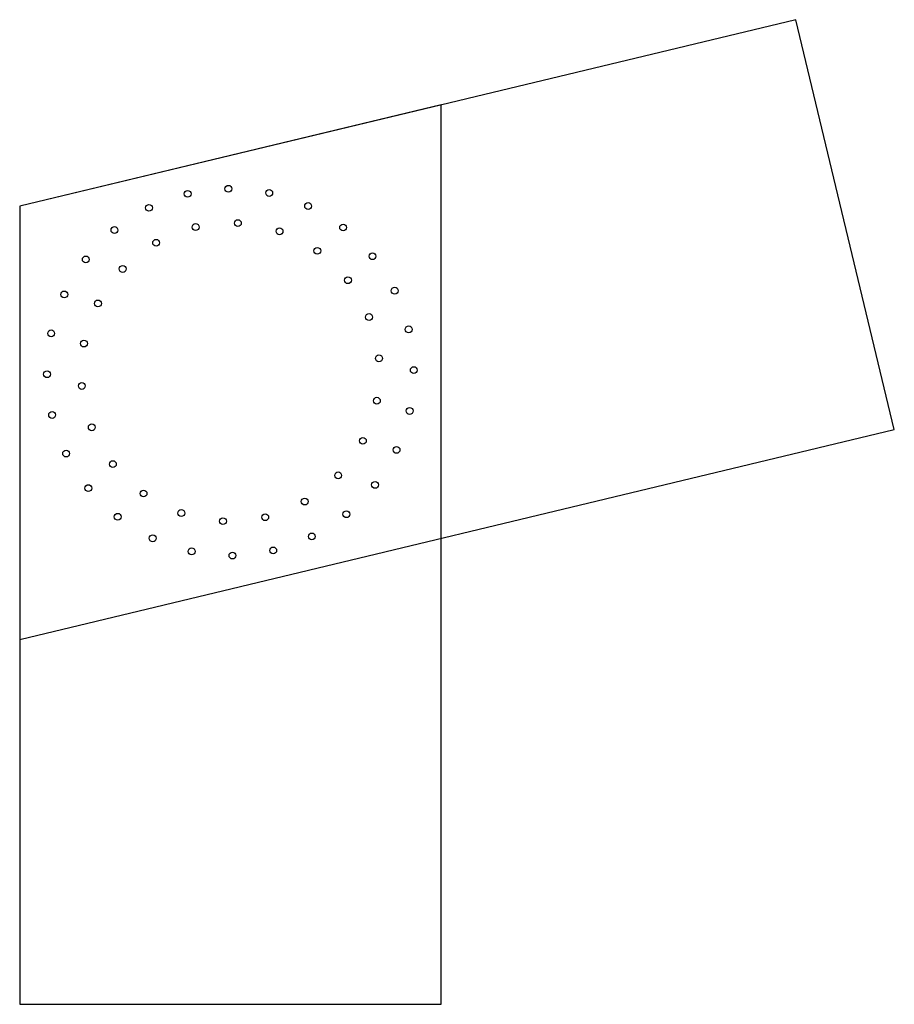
# Model space of a CAD drawing. Header units: millimetres. Extents: x -740 to 2331, y -2220 to 1238.
import ezdxf

# ---------------------------------------------------------------- set-up
doc = ezdxf.new("R2010")
doc.units = ezdxf.units.MM
for name, color, linetype in [('TN_DOWELS', 30, 'CONTINUOUS'), ('TN_HOLES', 1, 'CONTINUOUS'), ('TN_MEMBER_M1', 40, 'CONTINUOUS'), ('TN_MEMBER_M2', 40, 'CONTINUOUS')]:
    doc.layers.add(name, color=color, linetype=linetype)

msp = doc.modelspace()

# ---------------------------------------------------------------- linework, layer by layer
at = {"layer": 'TN_DOWELS'}
for centre in [(-150.338814, 626.206229), (-7.225512, 643.959465), (136.250109, 629.421884), (-285.913501, 577.052398), (272.893579, 583.322462), (-122.309202, 509.52572), (26.195164, 523.344832), (395.853027, 507.972816), (-407.151291, 498.96275), (172.577354, 494.765659), (-260.904804, 454.427864), (304.978352, 426.103514), (498.96275, 407.151291), (-507.972816, 395.853027), (-378.36345, 362.514965), (412.671819, 322.920997), (-583.322462, 272.893579), (577.052398, 285.913501), (-465.16934, 241.23326), (486.933068, 193.577341), (-629.421884, 136.250109), (626.206229, 150.338814), (-514.289976, 100.40827), (521.745897, 48.5512), (-643.959465, -7.225512), (643.959465, 7.225512), (-521.745897, -48.5512), (514.289976, -100.40827), (629.421884, -136.250109), (-626.206229, -150.338814), (-486.933068, -193.577341), (465.16934, -241.23326), (-577.052398, -285.913501), (583.322462, -272.893579), (-412.671819, -322.920997), (378.36345, -362.514965), (-498.96275, -407.151291), (-304.978352, -426.103514), (507.972816, -395.853027), (260.904804, -454.427864), (-172.577354, -494.765659), (-395.853027, -507.972816), (-26.195164, -523.344832), (122.309202, -509.52572), (407.151291, -498.96275), (-272.893579, -583.322462), (285.913501, -577.052398), (-136.250109, -629.421884), (150.338814, -626.206229), (7.225512, -643.959465)]:
    msp.add_circle(centre, 12, dxfattribs=at)
at = {"layer": 'TN_HOLES'}
for centre in [(-150.338814, 626.206229), (-7.225512, 643.959465), (136.250109, 629.421884), (-285.913501, 577.052398), (272.893579, 583.322462), (-122.309202, 509.52572), (26.195164, 523.344832), (395.853027, 507.972816), (-407.151291, 498.96275), (172.577354, 494.765659), (-260.904804, 454.427864), (304.978352, 426.103514), (498.96275, 407.151291), (-507.972816, 395.853027), (-378.36345, 362.514965), (412.671819, 322.920997), (-583.322462, 272.893579), (577.052398, 285.913501), (-465.16934, 241.23326), (486.933068, 193.577341), (-629.421884, 136.250109), (626.206229, 150.338814), (-514.289976, 100.40827), (521.745897, 48.5512), (-643.959465, -7.225512), (643.959465, 7.225512), (-521.745897, -48.5512), (514.289976, -100.40827), (629.421884, -136.250109), (-626.206229, -150.338814), (-486.933068, -193.577341), (465.16934, -241.23326), (-577.052398, -285.913501), (583.322462, -272.893579), (-412.671819, -322.920997), (378.36345, -362.514965), (-498.96275, -407.151291), (-304.978352, -426.103514), (507.972816, -395.853027), (260.904804, -454.427864), (-172.577354, -494.765659), (-395.853027, -507.972816), (-26.195164, -523.344832), (122.309202, -509.52572), (407.151291, -498.96275), (-272.893579, -583.322462), (285.913501, -577.052398), (-136.250109, -629.421884), (150.338814, -626.206229), (7.225512, -643.959465)]:
    msp.add_circle(centre, 12, dxfattribs=at)
at = {"layer": 'TN_MEMBER_M1'}
msp.add_lwpolyline([(-740, -938.685525), (2331.410793, -201.305033), (1985.911654, 1237.802449), (-740, 583.368962)], close=True, dxfattribs=at)
at = {"layer": 'TN_MEMBER_M2'}
msp.add_lwpolyline([(-740, 583.368962), (-740, -2220), (740, -2220), (740, 938.685525)], close=True, dxfattribs=at)

doc.saveas('drawing.dxf')
